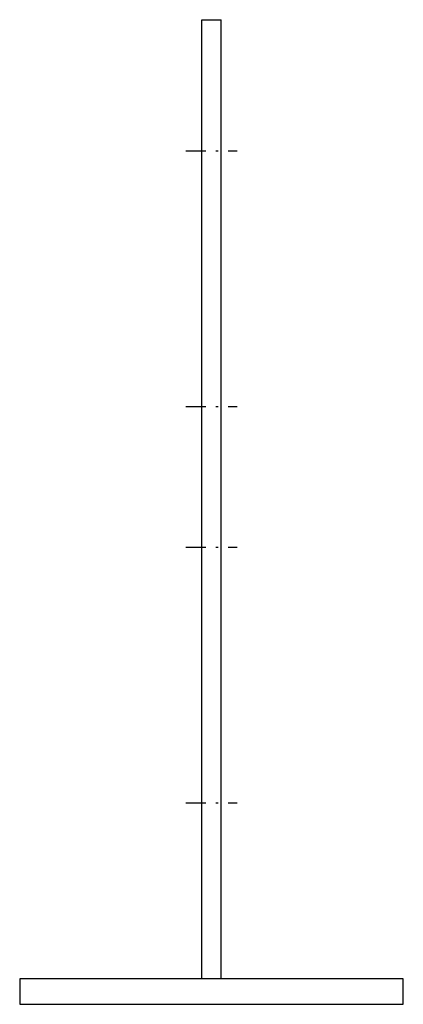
# Model space of a CAD drawing. Extents: x 273 to 393, y 69 to 377.
import ezdxf

# ---------------------------------------------------------------- set-up
doc = ezdxf.new("R2010")
doc.units = 0
doc.header["$LTSCALE"] = 25
doc.header["$MEASUREMENT"] = 0
doc.linetypes.add('AUSGEZOGEN', pattern=[0])
doc.linetypes.add('STRICHPUNKT2', pattern=[0.53, 0.25, -0.125, 0.03, -0.125])
doc.layers.add('CTB300', color=7, linetype='AUSGEZOGEN')

msp = doc.modelspace()

# ---------------------------------------------------------------- linework, layer by layer
at = {"layer": 'CTB300'}
for p, q in [((330.48, 76.62), (330.48, 376.62)), ((330.48, 376.62), (336.48, 376.62)), ((336.48, 76.62), (336.48, 376.62)), ((393.48, 76.62), (273.48, 76.62)), ((273.48, 76.62), (273.48, 68.62)), ((393.48, 68.62), (393.48, 76.62)), ((273.48, 68.62), (393.48, 68.62))]:
    msp.add_line(p, q, dxfattribs=at)
at = {"layer": 'CTB300', "color": 1, "linetype": 'STRICHPUNKT2'}
for p, q in [((325.48, 335.62), (341.48, 335.62)), ((325.48, 255.62), (341.48, 255.62)), ((325.48, 211.62), (341.48, 211.62)), ((325.48, 131.62), (341.48, 131.62))]:
    msp.add_line(p, q, dxfattribs=at)

doc.saveas('drawing.dxf')
